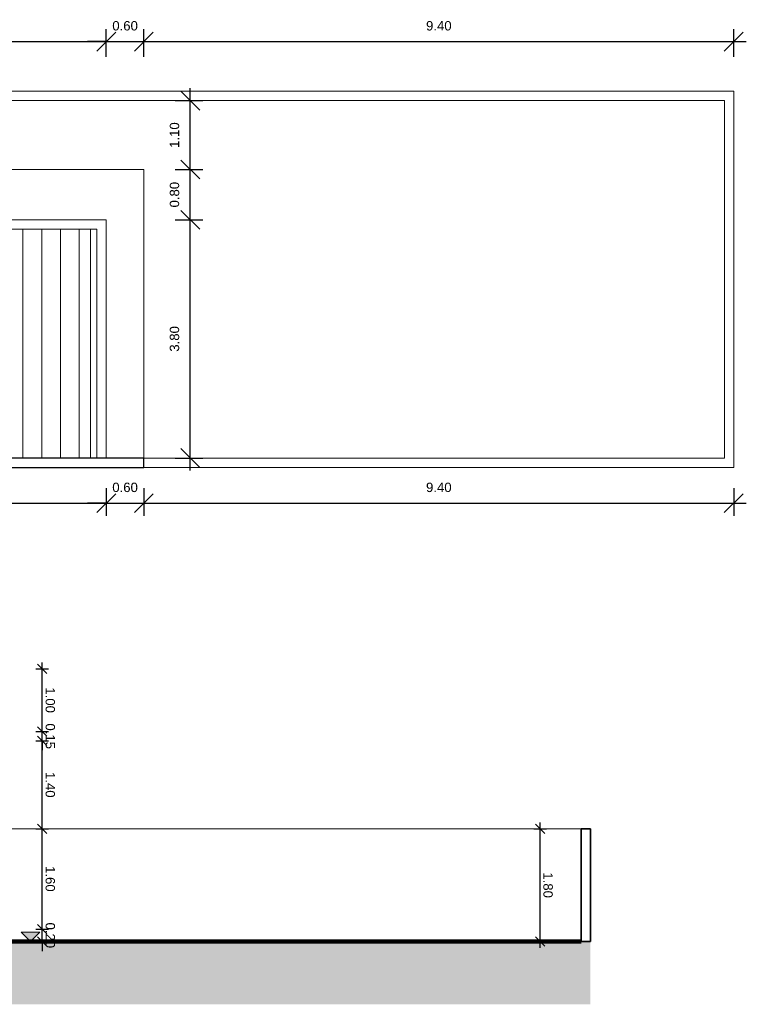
# Model space of a CAD drawing. Header units: centimetres. Extents: x 1481 to 8105, y -69 to 2574.
# Tile 11 of 16: x 3571 to 4729, y -69 to 1501. Entities that reach past the tile are written whole.
import ezdxf

# ---------------------------------------------------------------- set-up
doc = ezdxf.new("R2010")
doc.units = ezdxf.units.CM
for name, color, linetype, lineweight in [('A-ANNO-DIMS', 1, 'Continuous', 9), ('A-FLOR', 192, 'Continuous', 9), ('A-ROOF', 132, 'Continuous', 9), ('A-ROOF-PATT', 132, 'Continuous', 9), ('A-WALL', 250, 'Continuous', 9), ('C-TOPO', 7, 'Continuous', 9), ('G-ANNO-DIMS', 182, 'Continuous', 9)]:
    doc.layers.add(name, color=color, linetype=linetype, lineweight=lineweight)
doc.styles.add('Arial', font='arial.ttf', dxfattribs={"height": 15})
doc.dimstyles.new('Cotas_de_Corte', dxfattribs={"dimscale": 30.48, "dimtxt": 7.651945, "dimasz": 0.492126, "dimexe": 0.328084, "dimexo": 0.0625, "dimgap": 0.164042, "dimtad": 1, "dimlfac": 0.01, "dimrnd": 0.01, "dimzin": 0, "dimdsep": 46, "dimtxsty": 'Arial', "dimblk1": 'OBLIQUE', "dimblk2": 'OBLIQUE', "dimsah": 1, "dimcen": 0.09, "dimdle": 0.328084, "dimazin": 0, "dimtfac": 1, "dimtdec": 4, "dimtix": 1, "dimtmove": 0, "dimatfit": 3, "dimfxl": 0.393701, "dimfxlon": 1, "dimtvp": 1, "dimtolj": 1, "dimtzin": 0, "dimarcsym": 2})
doc.dimstyles.new('Cotas_Planta_Baixa', dxfattribs={"dimscale": 30.48, "dimtxt": 15.303891, "dimasz": 0.984252, "dimexe": 0.656168, "dimexo": 0.0625, "dimgap": 0.574147, "dimtad": 1, "dimlfac": 0.01, "dimrnd": 0.01, "dimzin": 0, "dimdsep": 46, "dimtxsty": 'Arial', "dimblk1": 'OBLIQUE', "dimblk2": 'OBLIQUE', "dimsah": 1, "dimcen": 0.09, "dimdle": 0.656168, "dimazin": 0, "dimtfac": 1, "dimtdec": 4, "dimtix": 1, "dimtmove": 0, "dimatfit": 3, "dimfxl": 0.787402, "dimfxlon": 1, "dimtvp": 1, "dimtolj": 1, "dimtzin": 0, "dimarcsym": 2})

# ---------------------------------------------------------------- blocks, each defined once
blk = doc.blocks.new('Elevações de ponto - M_Cota de elevação - Exterior preenchido-23614-Corte 1')
at = {"layer": 'G-ANNO-DIMS'}
blk.add_hatch(color=256, dxfattribs=at).paths.add_polyline_path([(463.6, 35), (448.6, 20), (433.6, 35)], flags=0)
for p, q in [((448.6, 20), (433.6, 35)), ((433.6, 35), (463.6, 35)), ((463.6, 35), (448.6, 20)), ((433.6, 20), (463.6, 20))]:
    blk.add_line(p, q, dxfattribs=at)
blk = doc.blocks.new('_Oblique')
at = {"color": 0, "linetype": 'ByBlock', "lineweight": -2}
blk.add_line((-0.5, -0.5), (0.5, 0.5), dxfattribs=at)
blk = doc.blocks.new('*D188')
at = {"layer": 'A-ANNO-DIMS', "color": 0, "lineweight": -2, "transparency": 16777216}
for p, q in [((3607.3, 51), (3607.3, 66)), ((3597.2, 51), (3617.3, 51)), ((3607.3, 31), (3607.3, 51)), ((3597.2, 31), (3617.3, 31)), ((3607.3, 31), (3607.3, 16))]:
    blk.add_line(p, q, dxfattribs=at)
at = {"layer": 'Defpoints', "color": 0, "transparency": 16777216}
for p in [(3595.3, 51), (3607.3, 51), (3595.3, 31)]:
    blk.add_point(p, dxfattribs=at)
at = {"layer": 'A-ANNO-DIMS', "color": 0, "lineweight": -2, "transparency": 16777216, "xscale": 15, "yscale": 15, "zscale": 15}
for p, rotation in [((3607.3, 51), 270), ((3607.3, 31), 90)]:
    blk.add_blockref('_Oblique', p, dxfattribs=dict(at, rotation=rotation))
at = {"layer": 'A-ANNO-DIMS', "color": 0, "transparency": 16777216, "insert": (3620, 41), "char_height": 15, "width": 24.298, "attachment_point": 5, "rotation": 270, "style": 'Arial'}
blk.add_mtext('\\A1;0.20', dxfattribs=at)
blk = doc.blocks.new('*D189')
at = {"layer": 'A-ANNO-DIMS', "color": 0, "lineweight": -2, "transparency": 16777216}
for p, q in [((3607.3, 41), (3607.3, 221)), ((3597.2, 211), (3617.3, 211)), ((3597.2, 51), (3617.3, 51))]:
    blk.add_line(p, q, dxfattribs=at)
at = {"layer": 'Defpoints', "color": 0, "transparency": 16777216}
for p in [(3595.3, 211), (3607.3, 211), (3595.3, 51)]:
    blk.add_point(p, dxfattribs=at)
at = {"layer": 'A-ANNO-DIMS', "color": 0, "lineweight": -2, "transparency": 16777216, "xscale": 15, "yscale": 15, "zscale": 15}
for p, rotation in [((3607.3, 211), 90), ((3607.3, 51), 270)]:
    blk.add_blockref('_Oblique', p, dxfattribs=dict(at, rotation=rotation))
at = {"layer": 'A-ANNO-DIMS', "color": 0, "transparency": 16777216, "insert": (3620, 131), "char_height": 15, "width": 24.298, "attachment_point": 5, "rotation": 270, "style": 'Arial'}
blk.add_mtext('\\A1;1.60', dxfattribs=at)
blk = doc.blocks.new('*D190')
at = {"layer": 'A-ANNO-DIMS', "color": 0, "lineweight": -2, "transparency": 16777216}
for p, q in [((3597.2, 351), (3617.3, 351)), ((3607.3, 201), (3607.3, 361)), ((3597.2, 211), (3617.3, 211))]:
    blk.add_line(p, q, dxfattribs=at)
at = {"layer": 'Defpoints', "color": 0, "transparency": 16777216}
for p in [(3595.3, 351), (3607.3, 351), (3595.3, 211)]:
    blk.add_point(p, dxfattribs=at)
at = {"layer": 'A-ANNO-DIMS', "color": 0, "lineweight": -2, "transparency": 16777216, "xscale": 15, "yscale": 15, "zscale": 15}
for p, rotation in [((3607.3, 351), 90), ((3607.3, 211), 270)]:
    blk.add_blockref('_Oblique', p, dxfattribs=dict(at, rotation=rotation))
at = {"layer": 'A-ANNO-DIMS', "color": 0, "transparency": 16777216, "insert": (3620, 281), "char_height": 15, "width": 24.298, "attachment_point": 5, "rotation": 270, "style": 'Arial'}
blk.add_mtext('\\A1;1.40', dxfattribs=at)
blk = doc.blocks.new('*D191')
at = {"layer": 'A-ANNO-DIMS', "color": 0, "lineweight": -2, "transparency": 16777216}
for p, q in [((3607.3, 366), (3607.3, 381)), ((3597.2, 366), (3617.3, 366)), ((3607.3, 351), (3607.3, 366)), ((3597.2, 351), (3617.3, 351)), ((3607.3, 351), (3607.3, 336))]:
    blk.add_line(p, q, dxfattribs=at)
at = {"layer": 'Defpoints', "color": 0, "transparency": 16777216}
for p in [(3595.3, 366), (3607.3, 366), (3595.3, 351)]:
    blk.add_point(p, dxfattribs=at)
at = {"layer": 'A-ANNO-DIMS', "color": 0, "lineweight": -2, "transparency": 16777216, "xscale": 15, "yscale": 15, "zscale": 15}
for p, rotation in [((3607.3, 366), 270), ((3607.3, 351), 90)]:
    blk.add_blockref('_Oblique', p, dxfattribs=dict(at, rotation=rotation))
at = {"layer": 'A-ANNO-DIMS', "color": 0, "transparency": 16777216, "insert": (3620, 358.5), "char_height": 15, "width": 24.298, "attachment_point": 5, "rotation": 270, "style": 'Arial'}
blk.add_mtext('\\A1;0.15', dxfattribs=at)
blk = doc.blocks.new('*D192')
at = {"layer": 'A-ANNO-DIMS', "color": 0, "lineweight": -2, "transparency": 16777216}
for p, q in [((3607.3, 356), (3607.3, 476)), ((3597.2, 466), (3617.3, 466)), ((3597.2, 366), (3617.3, 366))]:
    blk.add_line(p, q, dxfattribs=at)
at = {"layer": 'Defpoints', "color": 0, "transparency": 16777216}
for p in [(3595.3, 466), (3607.3, 466), (3595.3, 366)]:
    blk.add_point(p, dxfattribs=at)
at = {"layer": 'A-ANNO-DIMS', "color": 0, "lineweight": -2, "transparency": 16777216, "xscale": 15, "yscale": 15, "zscale": 15}
for p, rotation in [((3607.3, 466), 90), ((3607.3, 366), 270)]:
    blk.add_blockref('_Oblique', p, dxfattribs=dict(at, rotation=rotation))
at = {"layer": 'A-ANNO-DIMS', "color": 0, "transparency": 16777216, "insert": (3620, 416), "char_height": 15, "width": 24.298, "attachment_point": 5, "rotation": 270, "style": 'Arial'}
blk.add_mtext('\\A1;1.00', dxfattribs=at)
blk = doc.blocks.new('*D193')
at = {"layer": 'A-ANNO-DIMS', "color": 0, "lineweight": -2, "transparency": 16777216}
for p, q in [((4400.7, 21), (4400.7, 221)), ((4390.6, 211), (4410.7, 211)), ((4390.6, 31), (4410.7, 31))]:
    blk.add_line(p, q, dxfattribs=at)
at = {"layer": 'Defpoints', "color": 0, "transparency": 16777216}
for p in [(4388.7, 211), (4400.7, 211), (4388.7, 31)]:
    blk.add_point(p, dxfattribs=at)
at = {"layer": 'A-ANNO-DIMS', "color": 0, "lineweight": -2, "transparency": 16777216, "xscale": 15, "yscale": 15, "zscale": 15}
for p, rotation in [((4400.7, 211), 90), ((4400.7, 31), 270)]:
    blk.add_blockref('_Oblique', p, dxfattribs=dict(at, rotation=rotation))
at = {"layer": 'A-ANNO-DIMS', "color": 0, "transparency": 16777216, "insert": (4413.3, 121), "char_height": 15, "width": 24.298, "attachment_point": 5, "rotation": 270, "style": 'Arial'}
blk.add_mtext('\\A1;1.80', dxfattribs=at)
blk = doc.blocks.new('*D291')
at = {"layer": 'A-ANNO-DIMS', "color": 0, "lineweight": -2, "transparency": 16777216}
for p, q in [((2854.3, 754), (2854.3, 710)), ((3709.3, 754), (3709.3, 710)), ((2834.3, 730), (3729.3, 730))]:
    blk.add_line(p, q, dxfattribs=at)
at = {"layer": 'Defpoints', "color": 0, "transparency": 16777216}
for p in [(2854.3, 787), (3709.3, 787), (3709.3, 730)]:
    blk.add_point(p, dxfattribs=at)
at = {"layer": 'A-ANNO-DIMS', "color": 0, "lineweight": -2, "transparency": 16777216, "xscale": 29.99999999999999, "yscale": 29.99999999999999, "zscale": 29.99999999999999, "rotation": 180}
blk.add_blockref('_Oblique', (2854.3, 730), dxfattribs=at)
at = {"layer": 'A-ANNO-DIMS', "color": 0, "lineweight": -2, "transparency": 16777216, "xscale": 29.99999999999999, "yscale": 29.99999999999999, "zscale": 29.99999999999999}
blk.add_blockref('_Oblique', (3709.3, 730), dxfattribs=at)
at = {"layer": 'A-ANNO-DIMS', "color": 0, "transparency": 16777216, "insert": (3281.8, 755.2), "char_height": 15, "attachment_point": 5, "style": 'Arial'}
blk.add_mtext('\\A1;8.55', dxfattribs=at)
blk = doc.blocks.new('*D292')
at = {"layer": 'A-ANNO-DIMS', "color": 0, "lineweight": -2, "transparency": 16777216}
for p, q in [((3709.3, 754), (3709.3, 710)), ((3769.3, 754), (3769.3, 710)), ((3709.3, 730), (3679.3, 730)), ((3709.3, 730), (3769.3, 730)), ((3769.3, 730), (3799.3, 730))]:
    blk.add_line(p, q, dxfattribs=at)
at = {"layer": 'Defpoints', "color": 0, "transparency": 16777216}
for p in [(3709.3, 787), (3769.3, 787), (3769.3, 730)]:
    blk.add_point(p, dxfattribs=at)
at = {"layer": 'A-ANNO-DIMS', "color": 0, "lineweight": -2, "transparency": 16777216, "xscale": 29.99999999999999, "yscale": 29.99999999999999, "zscale": 29.99999999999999}
blk.add_blockref('_Oblique', (3709.3, 730), dxfattribs=at)
at = {"layer": 'A-ANNO-DIMS', "color": 0, "lineweight": -2, "transparency": 16777216, "xscale": 29.99999999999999, "yscale": 29.99999999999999, "zscale": 29.99999999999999, "rotation": 180}
blk.add_blockref('_Oblique', (3769.3, 730), dxfattribs=at)
at = {"layer": 'A-ANNO-DIMS', "color": 0, "transparency": 16777216, "insert": (3739.3, 755.2), "char_height": 15, "attachment_point": 5, "style": 'Arial'}
blk.add_mtext('\\A1;0.60', dxfattribs=at)
blk = doc.blocks.new('*D293')
at = {"layer": 'A-ANNO-DIMS', "color": 0, "lineweight": -2, "transparency": 16777216}
for p, q in [((3769.3, 754), (3769.3, 710)), ((4709.3, 754), (4709.3, 710)), ((3749.3, 730), (4729.3, 730))]:
    blk.add_line(p, q, dxfattribs=at)
at = {"layer": 'Defpoints', "color": 0, "transparency": 16777216}
for p in [(3769.3, 787), (4709.3, 787), (4709.3, 730)]:
    blk.add_point(p, dxfattribs=at)
at = {"layer": 'A-ANNO-DIMS', "color": 0, "lineweight": -2, "transparency": 16777216, "xscale": 29.99999999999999, "yscale": 29.99999999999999, "zscale": 29.99999999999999, "rotation": 180}
blk.add_blockref('_Oblique', (3769.3, 730), dxfattribs=at)
at = {"layer": 'A-ANNO-DIMS', "color": 0, "lineweight": -2, "transparency": 16777216, "xscale": 29.99999999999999, "yscale": 29.99999999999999, "zscale": 29.99999999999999}
blk.add_blockref('_Oblique', (4709.3, 730), dxfattribs=at)
at = {"layer": 'A-ANNO-DIMS', "color": 0, "transparency": 16777216, "insert": (4239.3, 755.2), "char_height": 15, "attachment_point": 5, "style": 'Arial'}
blk.add_mtext('\\A1;9.40', dxfattribs=at)
blk = doc.blocks.new('*D298')
at = {"layer": 'A-ANNO-DIMS', "color": 0, "lineweight": -2, "transparency": 16777216}
for p, q in [((2914.7, 1442), (2914.7, 1486)), ((3709.3, 1442), (3709.3, 1486)), ((2894.7, 1466), (3729.3, 1466))]:
    blk.add_line(p, q, dxfattribs=at)
at = {"layer": 'Defpoints', "color": 0, "transparency": 16777216}
for p in [(3709.3, 1466), (2914.7, 1372), (3709.3, 1182)]:
    blk.add_point(p, dxfattribs=at)
at = {"layer": 'A-ANNO-DIMS', "color": 0, "lineweight": -2, "transparency": 16777216, "xscale": 29.99999999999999, "yscale": 29.99999999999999, "zscale": 29.99999999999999, "rotation": 180}
blk.add_blockref('_Oblique', (2914.7, 1466), dxfattribs=at)
at = {"layer": 'A-ANNO-DIMS', "color": 0, "lineweight": -2, "transparency": 16777216, "xscale": 29.99999999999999, "yscale": 29.99999999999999, "zscale": 29.99999999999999}
blk.add_blockref('_Oblique', (3709.3, 1466), dxfattribs=at)
at = {"layer": 'A-ANNO-DIMS', "color": 0, "transparency": 16777216, "insert": (3312, 1491.2), "char_height": 15, "attachment_point": 5, "style": 'Arial'}
blk.add_mtext('\\A1;7.95', dxfattribs=at)
blk = doc.blocks.new('*D299')
at = {"layer": 'A-ANNO-DIMS', "color": 0, "lineweight": -2, "transparency": 16777216}
for p, q in [((3709.3, 1442), (3709.3, 1486)), ((3769.3, 1442), (3769.3, 1486)), ((3709.3, 1466), (3679.3, 1466)), ((3709.3, 1466), (3769.3, 1466)), ((3769.3, 1466), (3799.3, 1466))]:
    blk.add_line(p, q, dxfattribs=at)
at = {"layer": 'Defpoints', "color": 0, "transparency": 16777216}
for p in [(3769.3, 1466), (3769.3, 1262), (3709.3, 1182)]:
    blk.add_point(p, dxfattribs=at)
at = {"layer": 'A-ANNO-DIMS', "color": 0, "lineweight": -2, "transparency": 16777216, "xscale": 29.99999999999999, "yscale": 29.99999999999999, "zscale": 29.99999999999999}
blk.add_blockref('_Oblique', (3709.3, 1466), dxfattribs=at)
at = {"layer": 'A-ANNO-DIMS', "color": 0, "lineweight": -2, "transparency": 16777216, "xscale": 29.99999999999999, "yscale": 29.99999999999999, "zscale": 29.99999999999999, "rotation": 180}
blk.add_blockref('_Oblique', (3769.3, 1466), dxfattribs=at)
at = {"layer": 'A-ANNO-DIMS', "color": 0, "transparency": 16777216, "insert": (3739.3, 1491.2), "char_height": 15, "attachment_point": 5, "style": 'Arial'}
blk.add_mtext('\\A1;0.60', dxfattribs=at)
blk = doc.blocks.new('*D300')
at = {"layer": 'A-ANNO-DIMS', "color": 0, "lineweight": -2, "transparency": 16777216}
for p, q in [((3769.3, 1442), (3769.3, 1486)), ((4709.3, 1442), (4709.3, 1486)), ((3749.3, 1466), (4729.3, 1466))]:
    blk.add_line(p, q, dxfattribs=at)
at = {"layer": 'Defpoints', "color": 0, "transparency": 16777216}
for p in [(4709.3, 1466), (4709.3, 1387), (3769.3, 1262)]:
    blk.add_point(p, dxfattribs=at)
at = {"layer": 'A-ANNO-DIMS', "color": 0, "lineweight": -2, "transparency": 16777216, "xscale": 29.99999999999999, "yscale": 29.99999999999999, "zscale": 29.99999999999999, "rotation": 180}
blk.add_blockref('_Oblique', (3769.3, 1466), dxfattribs=at)
at = {"layer": 'A-ANNO-DIMS', "color": 0, "lineweight": -2, "transparency": 16777216, "xscale": 29.99999999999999, "yscale": 29.99999999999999, "zscale": 29.99999999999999}
blk.add_blockref('_Oblique', (4709.3, 1466), dxfattribs=at)
at = {"layer": 'A-ANNO-DIMS', "color": 0, "transparency": 16777216, "insert": (4239.3, 1491.2), "char_height": 15, "attachment_point": 5, "style": 'Arial'}
blk.add_mtext('\\A1;9.40', dxfattribs=at)
blk = doc.blocks.new('*D301')
at = {"layer": 'A-ANNO-DIMS', "color": 0, "lineweight": -2, "transparency": 16777216}
for p, q in [((3843.2, 782), (3843.2, 1202)), ((3819.2, 1182), (3863.2, 1182)), ((3819.2, 802), (3863.2, 802))]:
    blk.add_line(p, q, dxfattribs=at)
at = {"layer": 'Defpoints', "color": 0, "transparency": 16777216}
for p in [(3769.3, 1182), (3843.2, 1182), (3769.3, 802)]:
    blk.add_point(p, dxfattribs=at)
at = {"layer": 'A-ANNO-DIMS', "color": 0, "lineweight": -2, "transparency": 16777216, "xscale": 29.99999999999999, "yscale": 29.99999999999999, "zscale": 29.99999999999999}
for p, rotation in [((3843.2, 1182), 90), ((3843.2, 802), 270)]:
    blk.add_blockref('_Oblique', p, dxfattribs=dict(at, rotation=rotation))
at = {"layer": 'A-ANNO-DIMS', "color": 0, "transparency": 16777216, "insert": (3818.1, 992), "char_height": 15, "attachment_point": 5, "rotation": 90, "style": 'Arial'}
blk.add_mtext('\\A1;3.80', dxfattribs=at)
blk = doc.blocks.new('*D302')
at = {"layer": 'A-ANNO-DIMS', "color": 0, "lineweight": -2, "transparency": 16777216}
for p, q in [((3843.2, 1162), (3843.2, 1282)), ((3819.2, 1262), (3863.2, 1262)), ((3819.2, 1182), (3863.2, 1182))]:
    blk.add_line(p, q, dxfattribs=at)
at = {"layer": 'Defpoints', "color": 0, "transparency": 16777216}
for p in [(3769.3, 1262), (3843.2, 1262), (3769.3, 1182)]:
    blk.add_point(p, dxfattribs=at)
at = {"layer": 'A-ANNO-DIMS', "color": 0, "lineweight": -2, "transparency": 16777216, "xscale": 29.99999999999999, "yscale": 29.99999999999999, "zscale": 29.99999999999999}
for p, rotation in [((3843.2, 1262), 90), ((3843.2, 1182), 270)]:
    blk.add_blockref('_Oblique', p, dxfattribs=dict(at, rotation=rotation))
at = {"layer": 'A-ANNO-DIMS', "color": 0, "transparency": 16777216, "insert": (3818.1, 1222), "char_height": 15, "attachment_point": 5, "rotation": 90, "style": 'Arial'}
blk.add_mtext('\\A1;0.80', dxfattribs=at)
blk = doc.blocks.new('*D303')
at = {"layer": 'A-ANNO-DIMS', "color": 0, "lineweight": -2, "transparency": 16777216}
for p, q in [((3843.2, 1242), (3843.2, 1392)), ((3819.2, 1372), (3863.2, 1372)), ((3819.2, 1262), (3863.2, 1262))]:
    blk.add_line(p, q, dxfattribs=at)
at = {"layer": 'Defpoints', "color": 0, "transparency": 16777216}
for p in [(3805.5, 1372), (3843.2, 1372), (3769.3, 1262)]:
    blk.add_point(p, dxfattribs=at)
at = {"layer": 'A-ANNO-DIMS', "color": 0, "lineweight": -2, "transparency": 16777216, "xscale": 29.99999999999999, "yscale": 29.99999999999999, "zscale": 29.99999999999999}
for p, rotation in [((3843.2, 1372), 90), ((3843.2, 1262), 270)]:
    blk.add_blockref('_Oblique', p, dxfattribs=dict(at, rotation=rotation))
at = {"layer": 'A-ANNO-DIMS', "color": 0, "transparency": 16777216, "insert": (3818.1, 1317), "char_height": 15, "attachment_point": 5, "rotation": 90, "style": 'Arial'}
blk.add_mtext('\\A1;1.10', dxfattribs=at)

msp = doc.modelspace()

# ---------------------------------------------------------------- hatches: boundary and pattern name
at = {"layer": 'A-ROOF-PATT'}
h = msp.add_hatch(dxfattribs=at)
h.set_pattern_fill('FP_1', color=256, angle=-90, style=0, pattern_type=2)
h.set_pattern_definition([(90, (3188.484, 1083.94), (-29.851, 4e-14), [])])
h.paths.add_polyline_path([(2959.319, 802), (3684.319, 802), (3684.319, 1167), (2959.319, 1167)], flags=0)
at = {"layer": 'C-TOPO'}
h = msp.add_hatch(dxfattribs=at)
h.set_pattern_fill('FP_1', color=256, style=0, pattern_type=2)
h.set_pattern_definition([(0, (2565.865, 255.727), (31.75, 31.75), [31.75, -31.75]), (0, (2565.865, 267.634), (31.75, 31.75), [31.75, -31.75]), (0, (2565.865, 279.54), (31.75, 31.75), [31.75, -31.75]), (90, (2569.834, 283.51), (-31.75, 31.75), [31.75, -31.75]), (90, (2581.74, 283.51), (-31.75, 31.75), [31.75, -31.75]), (90, (2593.646, 283.51), (-31.75, 31.75), [31.75, -31.75])])
h.paths.add_polyline_path([(4481, -69), (4481, 31), (1481, 31), (1481, -69), (3786.979, -69)], flags=0)

# ---------------------------------------------------------------- linework, layer by layer
at = {"layer": 'A-FLOR'}
for p, q in [((3769.319, 1262), (2914.72, 1262)), ((3769.319, 802), (3769.319, 1262))]:
    msp.add_line(p, q, dxfattribs=at)
at = {"layer": 'A-ROOF'}
msp.add_line((3684.319, 802), (3684.319, 1167), dxfattribs=at)
at = {"layer": 'A-WALL'}
for p, q in [((2916.74, 1387), (4709.319, 1387)), ((4709.319, 1387), (4709.319, 787)), ((4694.319, 1372), (2916.74, 1372)), ((4694.319, 802), (4694.319, 1372)), ((2854.319, 1182), (3709.319, 1182)), ((3709.319, 1182), (3709.319, 802)), ((3694.319, 1167), (2839.319, 1167)), ((3694.319, 802), (3694.319, 1167)), ((2854.319, 802), (3694.319, 802)), ((3709.319, 802), (3769.319, 802)), ((3769.319, 802), (4694.319, 802)), ((3769.319, 802), (3769.319, 787)), ((3769.319, 787), (2149.319, 787)), ((4709.319, 787), (3769.319, 787)), ((4466, 211), (3481, 211))]:
    msp.add_line(p, q, dxfattribs=at)
at = {"layer": 'A-WALL', "lineweight": 25}
for p, q in [((3769.319, 802), (2149.319, 802)), ((3769.319, 787), (3769.319, 802)), ((2149.319, 787), (3769.319, 787))]:
    msp.add_line(p, q, dxfattribs=at)
at = {"layer": 'A-WALL', "lineweight": 35}
for p, q in [((4466, 211), (4466, 31)), ((4481, 211), (4466, 211)), ((4481, 31), (4481, 211)), ((4466, 31), (4481, 31))]:
    msp.add_line(p, q, dxfattribs=at)
at = {"layer": 'C-TOPO'}
for p, q in [((4709.319, 1387), (1709.319, 1387)), ((4709.319, 787), (4709.319, 1387)), ((4709.319, 787), (1709.319, 787)), ((4466, 31), (3541, 31))]:
    msp.add_line(p, q, dxfattribs=at)
at = {"layer": 'C-TOPO', "lineweight": 100}
msp.add_line((3541, 31), (4466, 31), dxfattribs=at)

# ---------------------------------------------------------------- block references
at = {"layer": 'G-ANNO-DIMS'}
msp.add_blockref('Elevações de ponto - M_Cota de elevação - Exterior preenchido-23614-Corte 1', (3139.936, 11), dxfattribs=at)

# ---------------------------------------------------------------- dimensions: what is measured, and where the dimension line sits
at = {"layer": 'A-ANNO-DIMS'}
for base, p1, p2, picture, middle in [((3709.319, 1466), (2914.72, 1372), (3709.319, 1182), '*D298', (3312.02, 1491.159)), ((3769.319, 1466), (3709.319, 1182), (3769.319, 1262), '*D299', (3739.319, 1491.159)), ((4709.319, 1466), (3769.319, 1262), (4709.319, 1387), '*D300', (4239.319, 1491.159)), ((3709.319, 730), (2854.319, 787), (3709.319, 787), '*D291', (3281.819, 755.159)), ((3769.319, 730), (3709.319, 787), (3769.319, 787), '*D292', (3739.319, 755.159)), ((4709.319, 730), (3769.319, 787), (4709.319, 787), '*D293', (4239.319, 755.159))]:
    dim = msp.add_linear_dim(base=base, p1=p1, p2=p2, dimstyle='Cotas_Planta_Baixa', override={"dimpost": '<>', "dimtmove": 1}, dxfattribs=at)
    dim.commit()
    dim.dimension.update_dxf_attribs({"geometry": picture, "text_midpoint": middle})
for base, p1, p2, angle, dimstyle, override, picture, middle in [((3843.225, 1372), (3769.319, 1262), (3805.53, 1372), 270, 'Cotas_Planta_Baixa', {"dimpost": '<>', "dimtmove": 1}, '*D303', (3818.066, 1317)), ((3843.225, 1262), (3769.319, 1182), (3769.319, 1262), 270, 'Cotas_Planta_Baixa', {"dimpost": '<>', "dimtmove": 1}, '*D302', (3818.066, 1222)), ((3843.225, 1182), (3769.319, 802), (3769.319, 1182), 270, 'Cotas_Planta_Baixa', {"dimpost": '<>'}, '*D301', (3818.061, 992)), ((3607.296, 466), (3595.296, 366), (3595.296, 466), 90, 'Cotas_de_Corte', {"dimtad": 4, "dimpost": '<>', "dimfxl": 100}, '*D192', (3619.955, 416)), ((3607.296, 366), (3595.296, 351), (3595.296, 366), 90, 'Cotas_de_Corte', {"dimtad": 4, "dimpost": '<>', "dimfxl": 15}, '*D191', (3619.955, 358.5)), ((3607.296, 351), (3595.296, 211), (3595.296, 351), 90, 'Cotas_de_Corte', {"dimtad": 4, "dimpost": '<>', "dimfxl": 140}, '*D190', (3619.955, 281)), ((3607.296, 211), (3595.296, 51), (3595.296, 211), 90, 'Cotas_de_Corte', {"dimtad": 4, "dimpost": '<>', "dimfxl": 160}, '*D189', (3619.955, 131)), ((4400.66, 211), (4388.66, 31), (4388.66, 211), 90, 'Cotas_de_Corte', {"dimtad": 4, "dimpost": '<>', "dimfxl": 180}, '*D193', (4413.319, 121)), ((3607.296, 51), (3595.296, 31), (3595.296, 51), 90, 'Cotas_de_Corte', {"dimtad": 4, "dimpost": '<>', "dimfxl": 20}, '*D188', (3619.955, 41))]:
    dim = msp.add_linear_dim(base=base, p1=p1, p2=p2, angle=angle, dimstyle=dimstyle, override=override, dxfattribs=at)
    dim.commit()
    dim.dimension.update_dxf_attribs({"geometry": picture, "text_midpoint": middle})

doc.saveas('drawing.dxf')
